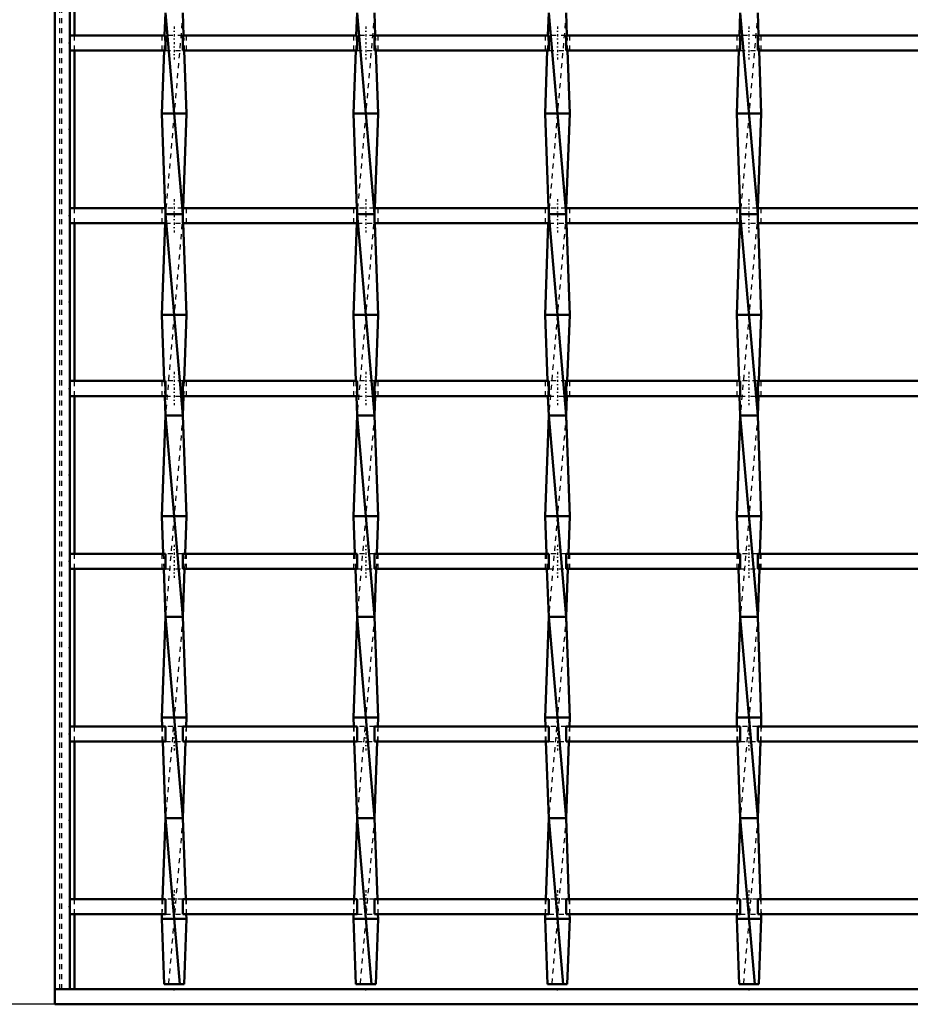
# Model space of a CAD drawing. Header units: millimetres. Extents: x -846 to 551, y -500 to 878.
# Tile 2 of 24: x -507 to -330, y -500 to -304. Entities that reach past the tile are written whole.
import ezdxf

# ---------------------------------------------------------------- set-up
doc = ezdxf.new("R2010")
doc.units = ezdxf.units.MM
doc.linetypes.add('Center', pattern=[1.5, 0.45, -0.5, 0.05, -0.5])
doc.linetypes.add('Dashed', pattern=[2, 1, -1])
for name, color, linetype, lineweight in [('2d ConnectionPoints', 7, 'Continuous', 50), ('AM_0', 7, 'Continuous', 50), ('AM_5', 3, 'Continuous', 25), ('AM_7', 7, 'Center', 25), ('AM_9', 6, 'Dashed', 25)]:
    doc.layers.add(name, color=color, linetype=linetype, lineweight=lineweight)
doc.dimstyles.new('ISO-25', dxfattribs={"dimtxt": 2.5, "dimasz": 2.5, "dimexe": 1.25, "dimexo": 0.625, "dimtad": 1, "dimtxsty": 'Standard', "dimcen": 2.5, "dimadec": 0, "dimazin": 0, "dimtfac": 1, "dimtmove": 0, "dimatfit": 3, "dimfxl": 1, "dimarcsym": 0})

# ---------------------------------------------------------------- blocks, each defined once
blk = doc.blocks.new('2_05n610v0lv7xajr88uv7ekazj________0_in_LSSP33034383111000100035010_4')
at = {"layer": 'AM_0'}
for p, q in [((-500, -497), (-500, -500)), ((500, -497), (-500, -497)), ((500, -500), (-500, -500))]:
    blk.add_line(p, q, dxfattribs=at)
blk = doc.blocks.new('3_5r3gpbx5bcysprr9inmwl8who________0_in_LSSP33034383111000100035010_4')
at = {"layer": 'AM_0'}
for p, q in [((-477.98, -303), (-478.14, -307.47)), ((-477.98, -303), (-474.52, -343)), ((-474.52, -303), (-474.36, -307.47)), ((-478.25, -310.47), (-478.7, -323)), ((-474.25, -310.47), (-473.8, -323)), ((-473.8, -323), (-478.7, -323)), ((-478.7, -323), (-478.03, -341.8)), ((-473.8, -323), (-474.47, -341.8)), ((-474.52, -343), (-477.98, -343)), ((-477.98, -343), (-474.52, -383)), ((-478.05, -344.8), (-478.7, -363)), ((-474.45, -344.8), (-473.8, -363)), ((-478.7, -363), (-478.23, -376.13)), ((-473.8, -363), (-478.7, -363)), ((-473.8, -363), (-474.27, -376.13)), ((-478.12, -379.13), (-477.98, -383)), ((-474.38, -379.13), (-474.52, -383)), ((-477.98, -383), (-478.7, -403)), ((-477.98, -383), (-474.52, -423)), ((-474.52, -383), (-477.98, -383)), ((-474.52, -383), (-473.8, -403)), ((-478.7, -403), (-478.43, -410.46)), ((-473.8, -403), (-478.7, -403)), ((-473.8, -403), (-474.07, -410.46)), ((-478.32, -413.46), (-477.98, -423)), ((-474.18, -413.46), (-474.52, -423)), ((-477.98, -423), (-478.7, -443)), ((-477.98, -423), (-474.52, -463)), ((-474.52, -423), (-477.98, -423)), ((-474.52, -423), (-473.8, -443)), ((-473.8, -443), (-478.7, -443)), ((-478.7, -443), (-478.64, -444.79)), ((-473.8, -443), (-473.86, -444.79)), ((-478.53, -447.79), (-477.98, -463)), ((-473.97, -447.79), (-474.52, -463)), ((-477.98, -463), (-478.56, -479.12)), ((-477.98, -463), (-475.12, -496)), ((-474.52, -463), (-477.98, -463)), ((-474.52, -463), (-473.94, -479.12)), ((-478.67, -482.12), (-478.7, -483)), ((-478.7, -483), (-478.23, -496)), ((-473.8, -483), (-478.7, -483)), ((-473.8, -483), (-474.27, -496)), ((-473.83, -482.12), (-473.8, -483)), ((-478.23, -496), (-474.27, -496))]:
    blk.add_line(p, q, dxfattribs=at)
at = {"layer": 'AM_9'}
for p, q in [((-474.52, -303), (-477.98, -343)), ((-478.14, -307.47), (-478.25, -310.47)), ((-474.36, -307.47), (-474.25, -310.47)), ((-478.03, -341.8), (-477.98, -343)), ((-474.47, -341.8), (-474.52, -343)), ((-477.98, -343), (-478.05, -344.8)), ((-474.52, -343), (-477.98, -383)), ((-474.52, -343), (-474.45, -344.8)), ((-478.23, -376.13), (-478.12, -379.13)), ((-474.27, -376.13), (-474.38, -379.13)), ((-474.52, -383), (-477.98, -423)), ((-478.43, -410.46), (-478.32, -413.46)), ((-474.07, -410.46), (-474.18, -413.46)), ((-474.52, -423), (-477.98, -463)), ((-478.64, -444.79), (-478.53, -447.79)), ((-473.86, -444.79), (-473.97, -447.79)), ((-474.52, -463), (-477.38, -496)), ((-478.56, -479.12), (-478.67, -482.12)), ((-473.94, -479.12), (-473.83, -482.12))]:
    blk.add_line(p, q, dxfattribs=at)
blk = doc.blocks.new('4_s080wsthqgas6smri9z0nhz5b________0_in_LSSP33034383111000100035010_4')
at = {"layer": 'AM_0'}
for p, q in [((-439.88, -303), (-440.04, -307.47)), ((-439.88, -303), (-436.42, -343)), ((-436.42, -303), (-436.26, -307.47)), ((-440.15, -310.47), (-440.6, -323)), ((-436.15, -310.47), (-435.7, -323)), ((-435.7, -323), (-440.6, -323)), ((-440.6, -323), (-439.93, -341.8)), ((-435.7, -323), (-436.37, -341.8)), ((-439.88, -343), (-436.42, -383)), ((-436.42, -343), (-439.88, -343)), ((-439.95, -344.8), (-440.6, -363)), ((-436.35, -344.8), (-435.7, -363)), ((-435.7, -363), (-440.6, -363)), ((-440.6, -363), (-440.13, -376.13)), ((-435.7, -363), (-436.17, -376.13)), ((-440.02, -379.13), (-439.88, -383)), ((-436.28, -379.13), (-436.42, -383)), ((-439.88, -383), (-440.6, -403)), ((-439.88, -383), (-436.42, -423)), ((-436.42, -383), (-439.88, -383)), ((-436.42, -383), (-435.7, -403)), ((-435.7, -403), (-440.6, -403)), ((-440.6, -403), (-440.33, -410.46)), ((-435.7, -403), (-435.97, -410.46)), ((-440.22, -413.46), (-439.88, -423)), ((-436.08, -413.46), (-436.42, -423)), ((-439.88, -423), (-440.6, -443)), ((-439.88, -423), (-436.42, -463)), ((-436.42, -423), (-439.88, -423)), ((-436.42, -423), (-435.7, -443)), ((-440.6, -443), (-440.54, -444.79)), ((-435.7, -443), (-440.6, -443)), ((-435.7, -443), (-435.76, -444.79)), ((-440.43, -447.79), (-439.88, -463)), ((-435.87, -447.79), (-436.42, -463)), ((-439.88, -463), (-440.46, -479.12)), ((-439.88, -463), (-437.02, -496)), ((-436.42, -463), (-439.88, -463)), ((-436.42, -463), (-435.84, -479.12)), ((-440.57, -482.12), (-440.6, -483)), ((-435.7, -483), (-440.6, -483)), ((-440.6, -483), (-440.13, -496)), ((-435.7, -483), (-436.17, -496)), ((-435.73, -482.12), (-435.7, -483)), ((-440.13, -496), (-436.17, -496))]:
    blk.add_line(p, q, dxfattribs=at)
at = {"layer": 'AM_9'}
for p, q in [((-436.42, -303), (-439.88, -343)), ((-440.04, -307.47), (-440.15, -310.47)), ((-436.26, -307.47), (-436.15, -310.47)), ((-439.93, -341.8), (-439.88, -343)), ((-436.37, -341.8), (-436.42, -343)), ((-439.88, -343), (-439.95, -344.8)), ((-436.42, -343), (-439.88, -383)), ((-436.42, -343), (-436.35, -344.8)), ((-440.13, -376.13), (-440.02, -379.13)), ((-436.17, -376.13), (-436.28, -379.13)), ((-436.42, -383), (-439.88, -423)), ((-440.33, -410.46), (-440.22, -413.46)), ((-435.97, -410.46), (-436.08, -413.46)), ((-436.42, -423), (-439.88, -463)), ((-440.54, -444.79), (-440.43, -447.79)), ((-435.76, -444.79), (-435.87, -447.79)), ((-436.42, -463), (-439.28, -496)), ((-440.46, -479.12), (-440.57, -482.12)), ((-435.84, -479.12), (-435.73, -482.12))]:
    blk.add_line(p, q, dxfattribs=at)
blk = doc.blocks.new('5_55zq59jda7wk1kz67hl89bpfd________0_in_LSSP33034383111000100035010_4')
at = {"layer": 'AM_0'}
for p, q in [((-401.78, -303), (-401.94, -307.47)), ((-401.78, -303), (-398.32, -343)), ((-398.32, -303), (-398.16, -307.47)), ((-402.05, -310.47), (-402.5, -323)), ((-398.05, -310.47), (-397.6, -323)), ((-397.6, -323), (-402.5, -323)), ((-402.5, -323), (-401.83, -341.8)), ((-397.6, -323), (-398.27, -341.8)), ((-401.78, -343), (-398.32, -383)), ((-398.32, -343), (-401.78, -343)), ((-401.85, -344.8), (-402.5, -363)), ((-398.25, -344.8), (-397.6, -363)), ((-397.6, -363), (-402.5, -363)), ((-402.5, -363), (-402.03, -376.13)), ((-397.6, -363), (-398.07, -376.13)), ((-401.92, -379.13), (-401.78, -383)), ((-398.18, -379.13), (-398.32, -383)), ((-401.78, -383), (-402.5, -403)), ((-401.78, -383), (-398.32, -423)), ((-398.32, -383), (-401.78, -383)), ((-398.32, -383), (-397.6, -403)), ((-402.5, -403), (-402.23, -410.46)), ((-397.6, -403), (-402.5, -403)), ((-397.6, -403), (-397.87, -410.46)), ((-402.12, -413.46), (-401.78, -423)), ((-397.98, -413.46), (-398.32, -423)), ((-401.78, -423), (-402.5, -443)), ((-401.78, -423), (-398.32, -463)), ((-398.32, -423), (-401.78, -423)), ((-398.32, -423), (-397.6, -443)), ((-402.5, -443), (-402.44, -444.79)), ((-397.6, -443), (-402.5, -443)), ((-397.6, -443), (-397.66, -444.79)), ((-402.33, -447.79), (-401.78, -463)), ((-397.77, -447.79), (-398.32, -463)), ((-401.78, -463), (-402.36, -479.12)), ((-401.78, -463), (-398.92, -496)), ((-398.32, -463), (-401.78, -463)), ((-398.32, -463), (-397.74, -479.12)), ((-402.47, -482.12), (-402.5, -483)), ((-402.5, -483), (-402.03, -496)), ((-397.6, -483), (-402.5, -483)), ((-397.6, -483), (-398.07, -496)), ((-397.63, -482.12), (-397.6, -483)), ((-402.03, -496), (-398.07, -496))]:
    blk.add_line(p, q, dxfattribs=at)
at = {"layer": 'AM_9'}
for p, q in [((-398.32, -303), (-401.78, -343)), ((-401.94, -307.47), (-402.05, -310.47)), ((-398.16, -307.47), (-398.05, -310.47)), ((-401.83, -341.8), (-401.78, -343)), ((-398.27, -341.8), (-398.32, -343)), ((-401.78, -343), (-401.85, -344.8)), ((-398.32, -343), (-401.78, -383)), ((-398.32, -343), (-398.25, -344.8)), ((-402.03, -376.13), (-401.92, -379.13)), ((-398.07, -376.13), (-398.18, -379.13)), ((-398.32, -383), (-401.78, -423)), ((-402.23, -410.46), (-402.12, -413.46)), ((-397.87, -410.46), (-397.98, -413.46)), ((-398.32, -423), (-401.78, -463)), ((-402.44, -444.79), (-402.33, -447.79)), ((-397.66, -444.79), (-397.77, -447.79)), ((-398.32, -463), (-401.18, -496)), ((-402.36, -479.12), (-402.47, -482.12)), ((-397.74, -479.12), (-397.63, -482.12))]:
    blk.add_line(p, q, dxfattribs=at)
blk = doc.blocks.new('6_nrfoe9lym1xtagx9g1kq6srbk________0_in_LSSP33034383111000100035010_4')
at = {"layer": 'AM_0'}
for p, q in [((-363.68, -303), (-363.84, -307.47)), ((-363.68, -303), (-360.22, -343)), ((-360.22, -303), (-360.06, -307.47)), ((-363.95, -310.47), (-364.4, -323)), ((-359.95, -310.47), (-359.5, -323)), ((-359.5, -323), (-364.4, -323)), ((-364.4, -323), (-363.73, -341.8)), ((-359.5, -323), (-360.17, -341.8)), ((-363.68, -343), (-360.22, -383)), ((-360.22, -343), (-363.68, -343)), ((-363.75, -344.8), (-364.4, -363)), ((-360.15, -344.8), (-359.5, -363)), ((-364.4, -363), (-363.93, -376.13)), ((-359.5, -363), (-364.4, -363)), ((-359.5, -363), (-359.97, -376.13)), ((-363.82, -379.13), (-363.68, -383)), ((-360.08, -379.13), (-360.22, -383)), ((-363.68, -383), (-364.4, -403)), ((-363.68, -383), (-360.22, -423)), ((-360.22, -383), (-363.68, -383)), ((-360.22, -383), (-359.5, -403)), ((-364.4, -403), (-364.13, -410.46)), ((-359.5, -403), (-364.4, -403)), ((-359.5, -403), (-359.77, -410.46)), ((-364.02, -413.46), (-363.68, -423)), ((-359.88, -413.46), (-360.22, -423)), ((-363.68, -423), (-364.4, -443)), ((-363.68, -423), (-360.22, -463)), ((-360.22, -423), (-363.68, -423)), ((-360.22, -423), (-359.5, -443)), ((-364.4, -443), (-364.34, -444.79)), ((-359.5, -443), (-364.4, -443)), ((-359.5, -443), (-359.56, -444.79)), ((-364.23, -447.79), (-363.68, -463)), ((-359.67, -447.79), (-360.22, -463)), ((-363.68, -463), (-364.26, -479.12)), ((-363.68, -463), (-360.82, -496)), ((-360.22, -463), (-363.68, -463)), ((-360.22, -463), (-359.64, -479.12)), ((-364.37, -482.12), (-364.4, -483)), ((-359.5, -483), (-364.4, -483)), ((-364.4, -483), (-363.93, -496)), ((-359.5, -483), (-359.97, -496)), ((-359.53, -482.12), (-359.5, -483)), ((-363.93, -496), (-359.97, -496))]:
    blk.add_line(p, q, dxfattribs=at)
at = {"layer": 'AM_9'}
for p, q in [((-360.22, -303), (-363.68, -343)), ((-363.84, -307.47), (-363.95, -310.47)), ((-360.06, -307.47), (-359.95, -310.47)), ((-363.73, -341.8), (-363.68, -343)), ((-360.17, -341.8), (-360.22, -343)), ((-363.68, -343), (-363.75, -344.8)), ((-360.22, -343), (-363.68, -383)), ((-360.22, -343), (-360.15, -344.8)), ((-363.93, -376.13), (-363.82, -379.13)), ((-359.97, -376.13), (-360.08, -379.13)), ((-360.22, -383), (-363.68, -423)), ((-364.13, -410.46), (-364.02, -413.46)), ((-359.77, -410.46), (-359.88, -413.46)), ((-360.22, -423), (-363.68, -463)), ((-364.34, -444.79), (-364.23, -447.79)), ((-359.56, -444.79), (-359.67, -447.79)), ((-360.22, -463), (-363.08, -496)), ((-364.26, -479.12), (-364.37, -482.12)), ((-359.64, -479.12), (-359.53, -482.12))]:
    blk.add_line(p, q, dxfattribs=at)
blk = doc.blocks.new('30_xrui63wefsg1zxr8u49ujlavi________0_in_LSSP33034383111000100035010_4')
at = {"layer": 'AM_0'}
for p, q in [((-477.98, -479.12), (-497, -479.12)), ((-497, -479.12), (-497, -482.12)), ((-477.98, -479.12), (-477.98, -482.12)), ((-439.88, -479.12), (-474.52, -479.12)), ((-474.52, -482.12), (-474.52, -479.12)), ((-439.88, -479.12), (-439.88, -482.12)), ((-436.42, -482.12), (-436.42, -479.12)), ((-401.78, -479.12), (-436.42, -479.12)), ((-401.78, -479.12), (-401.78, -482.12)), ((-363.68, -479.12), (-398.32, -479.12)), ((-398.32, -482.12), (-398.32, -479.12)), ((-363.68, -479.12), (-363.68, -482.12)), ((-325.58, -479.12), (-360.22, -479.12)), ((-360.22, -482.12), (-360.22, -479.12)), ((-477.98, -482.12), (-497, -482.12)), ((-439.88, -482.12), (-474.52, -482.12)), ((-401.78, -482.12), (-436.42, -482.12)), ((-363.68, -482.12), (-398.32, -482.12)), ((-325.58, -482.12), (-360.22, -482.12))]:
    blk.add_line(p, q, dxfattribs=at)
at = {"layer": 'AM_7'}
for p, q in [((-476.25, -477.32), (-476.25, -483.92)), ((-438.15, -477.32), (-438.15, -483.92)), ((-400.05, -477.32), (-400.05, -483.92)), ((-361.95, -477.32), (-361.95, -483.92))]:
    blk.add_line(p, q, dxfattribs=at)
at = {"layer": 'AM_9'}
for p, q in [((-478.7, -479.12), (-478.7, -482.12)), ((-474.52, -479.12), (-477.98, -479.12)), ((-473.8, -482.12), (-473.8, -479.12)), ((-440.6, -479.12), (-440.6, -482.12)), ((-436.42, -479.12), (-439.88, -479.12)), ((-435.7, -482.12), (-435.7, -479.12)), ((-402.5, -479.12), (-402.5, -482.12)), ((-398.32, -479.12), (-401.78, -479.12)), ((-397.6, -482.12), (-397.6, -479.12)), ((-364.4, -479.12), (-364.4, -482.12)), ((-360.22, -479.12), (-363.68, -479.12)), ((-359.5, -482.12), (-359.5, -479.12)), ((-477.98, -482.12), (-474.52, -482.12)), ((-439.88, -482.12), (-436.42, -482.12)), ((-401.78, -482.12), (-398.32, -482.12)), ((-363.68, -482.12), (-360.22, -482.12))]:
    blk.add_line(p, q, dxfattribs=at)
blk = doc.blocks.new('31_b8kzd48s0ll6dzblqs31vpori________0_in_LSSP33034383111000100035010_4')
at = {"layer": 'AM_0'}
for p, q in [((-477.98, -444.79), (-497, -444.79)), ((-497, -444.79), (-497, -447.79)), ((-477.98, -444.79), (-477.98, -447.79)), ((-439.88, -444.79), (-474.52, -444.79)), ((-474.52, -447.79), (-474.52, -444.79)), ((-439.88, -444.79), (-439.88, -447.79)), ((-436.42, -447.79), (-436.42, -444.79)), ((-401.78, -444.79), (-436.42, -444.79)), ((-401.78, -444.79), (-401.78, -447.79)), ((-363.68, -444.79), (-398.32, -444.79)), ((-398.32, -447.79), (-398.32, -444.79)), ((-363.68, -444.79), (-363.68, -447.79)), ((-360.22, -447.79), (-360.22, -444.79)), ((-325.58, -444.79), (-360.22, -444.79)), ((-477.98, -447.79), (-497, -447.79)), ((-439.88, -447.79), (-474.52, -447.79)), ((-401.78, -447.79), (-436.42, -447.79)), ((-363.68, -447.79), (-398.32, -447.79)), ((-325.58, -447.79), (-360.22, -447.79))]:
    blk.add_line(p, q, dxfattribs=at)
at = {"layer": 'AM_7'}
for p, q in [((-476.25, -442.99), (-476.25, -449.59)), ((-438.15, -442.99), (-438.15, -449.59)), ((-400.05, -442.99), (-400.05, -449.59)), ((-361.95, -442.99), (-361.95, -449.59))]:
    blk.add_line(p, q, dxfattribs=at)
at = {"layer": 'AM_9'}
for p, q in [((-478.7, -444.79), (-478.7, -447.79)), ((-474.52, -444.79), (-477.98, -444.79)), ((-473.8, -447.79), (-473.8, -444.79)), ((-440.6, -444.79), (-440.6, -447.79)), ((-436.42, -444.79), (-439.88, -444.79)), ((-435.7, -447.79), (-435.7, -444.79)), ((-402.5, -444.79), (-402.5, -447.79)), ((-398.32, -444.79), (-401.78, -444.79)), ((-397.6, -447.79), (-397.6, -444.79)), ((-364.4, -444.79), (-364.4, -447.79)), ((-360.22, -444.79), (-363.68, -444.79)), ((-359.5, -447.79), (-359.5, -444.79)), ((-477.98, -447.79), (-474.52, -447.79)), ((-439.88, -447.79), (-436.42, -447.79)), ((-401.78, -447.79), (-398.32, -447.79)), ((-363.68, -447.79), (-360.22, -447.79))]:
    blk.add_line(p, q, dxfattribs=at)
blk = doc.blocks.new('32_b5k1kj0bpvul8ul1dotr9uf1o________0_in_LSSP33034383111000100035010_4')
at = {"layer": 'AM_0'}
for p, q in [((-477.98, -410.46), (-497, -410.46)), ((-497, -410.46), (-497, -413.46)), ((-477.98, -410.46), (-477.98, -413.46)), ((-439.88, -410.46), (-474.52, -410.46)), ((-474.52, -413.46), (-474.52, -410.46)), ((-439.88, -410.46), (-439.88, -413.46)), ((-436.42, -413.46), (-436.42, -410.46)), ((-401.78, -410.46), (-436.42, -410.46)), ((-401.78, -410.46), (-401.78, -413.46)), ((-363.68, -410.46), (-398.32, -410.46)), ((-398.32, -413.46), (-398.32, -410.46)), ((-363.68, -410.46), (-363.68, -413.46)), ((-360.22, -413.46), (-360.22, -410.46)), ((-325.58, -410.46), (-360.22, -410.46)), ((-477.98, -413.46), (-497, -413.46)), ((-439.88, -413.46), (-474.52, -413.46)), ((-401.78, -413.46), (-436.42, -413.46)), ((-363.68, -413.46), (-398.32, -413.46)), ((-325.58, -413.46), (-360.22, -413.46))]:
    blk.add_line(p, q, dxfattribs=at)
at = {"layer": 'AM_7'}
for p, q in [((-476.25, -408.66), (-476.25, -415.26)), ((-438.15, -408.66), (-438.15, -415.26)), ((-400.05, -408.66), (-400.05, -415.26)), ((-361.95, -408.66), (-361.95, -415.26))]:
    blk.add_line(p, q, dxfattribs=at)
at = {"layer": 'AM_9'}
for p, q in [((-478.7, -410.46), (-478.7, -413.46)), ((-474.52, -410.46), (-477.98, -410.46)), ((-473.8, -413.46), (-473.8, -410.46)), ((-440.6, -410.46), (-440.6, -413.46)), ((-436.42, -410.46), (-439.88, -410.46)), ((-435.7, -413.46), (-435.7, -410.46)), ((-402.5, -410.46), (-402.5, -413.46)), ((-398.32, -410.46), (-401.78, -410.46)), ((-397.6, -413.46), (-397.6, -410.46)), ((-364.4, -410.46), (-364.4, -413.46)), ((-360.22, -410.46), (-363.68, -410.46)), ((-359.5, -413.46), (-359.5, -410.46)), ((-477.98, -413.46), (-474.52, -413.46)), ((-439.88, -413.46), (-436.42, -413.46)), ((-401.78, -413.46), (-398.32, -413.46)), ((-363.68, -413.46), (-360.22, -413.46))]:
    blk.add_line(p, q, dxfattribs=at)
blk = doc.blocks.new('33_0wk0ttuyja9fynaww535k0uom________0_in_LSSP33034383111000100035010_4')
at = {"layer": 'AM_0'}
for p, q in [((-477.98, -376.13), (-497, -376.13)), ((-497, -376.13), (-497, -379.13)), ((-477.98, -376.13), (-477.98, -379.13)), ((-439.88, -376.13), (-474.52, -376.13)), ((-474.52, -379.13), (-474.52, -376.13)), ((-439.88, -376.13), (-439.88, -379.13)), ((-436.42, -379.13), (-436.42, -376.13)), ((-401.78, -376.13), (-436.42, -376.13)), ((-401.78, -376.13), (-401.78, -379.13)), ((-363.68, -376.13), (-398.32, -376.13)), ((-398.32, -379.13), (-398.32, -376.13)), ((-363.68, -376.13), (-363.68, -379.13)), ((-325.58, -376.13), (-360.22, -376.13)), ((-360.22, -379.13), (-360.22, -376.13)), ((-477.98, -379.13), (-497, -379.13)), ((-439.88, -379.13), (-474.52, -379.13)), ((-401.78, -379.13), (-436.42, -379.13)), ((-363.68, -379.13), (-398.32, -379.13)), ((-325.58, -379.13), (-360.22, -379.13))]:
    blk.add_line(p, q, dxfattribs=at)
at = {"layer": 'AM_7'}
for p, q in [((-476.25, -374.33), (-476.25, -380.93)), ((-438.15, -374.33), (-438.15, -380.93)), ((-400.05, -374.33), (-400.05, -380.93)), ((-361.95, -374.33), (-361.95, -380.93))]:
    blk.add_line(p, q, dxfattribs=at)
at = {"layer": 'AM_9'}
for p, q in [((-478.7, -376.13), (-478.7, -379.13)), ((-474.52, -376.13), (-477.98, -376.13)), ((-473.8, -379.13), (-473.8, -376.13)), ((-440.6, -376.13), (-440.6, -379.13)), ((-436.42, -376.13), (-439.88, -376.13)), ((-435.7, -379.13), (-435.7, -376.13)), ((-402.5, -376.13), (-402.5, -379.13)), ((-398.32, -376.13), (-401.78, -376.13)), ((-397.6, -379.13), (-397.6, -376.13)), ((-364.4, -376.13), (-364.4, -379.13)), ((-360.22, -376.13), (-363.68, -376.13)), ((-359.5, -379.13), (-359.5, -376.13)), ((-477.98, -379.13), (-474.52, -379.13)), ((-439.88, -379.13), (-436.42, -379.13)), ((-401.78, -379.13), (-398.32, -379.13)), ((-363.68, -379.13), (-360.22, -379.13))]:
    blk.add_line(p, q, dxfattribs=at)
blk = doc.blocks.new('34_3er5yap3uhba1dqzvxkgz1fbp________0_in_LSSP33034383111000100035010_4')
at = {"layer": 'AM_0'}
for p, q in [((-477.98, -341.8), (-497, -341.8)), ((-497, -341.8), (-497, -344.8)), ((-477.98, -341.8), (-477.98, -344.8)), ((-439.88, -341.8), (-474.52, -341.8)), ((-474.52, -344.8), (-474.52, -341.8)), ((-439.88, -341.8), (-439.88, -344.8)), ((-436.42, -344.8), (-436.42, -341.8)), ((-401.78, -341.8), (-436.42, -341.8)), ((-401.78, -341.8), (-401.78, -344.8)), ((-363.68, -341.8), (-398.32, -341.8)), ((-398.32, -344.8), (-398.32, -341.8)), ((-363.68, -341.8), (-363.68, -344.8)), ((-360.22, -344.8), (-360.22, -341.8)), ((-325.58, -341.8), (-360.22, -341.8)), ((-477.98, -344.8), (-497, -344.8)), ((-439.88, -344.8), (-474.52, -344.8)), ((-401.78, -344.8), (-436.42, -344.8)), ((-363.68, -344.8), (-398.32, -344.8)), ((-325.58, -344.8), (-360.22, -344.8))]:
    blk.add_line(p, q, dxfattribs=at)
at = {"layer": 'AM_7'}
for p, q in [((-476.25, -340), (-476.25, -346.6)), ((-438.15, -340), (-438.15, -346.6)), ((-400.05, -340), (-400.05, -346.6)), ((-361.95, -340), (-361.95, -346.6))]:
    blk.add_line(p, q, dxfattribs=at)
at = {"layer": 'AM_9'}
for p, q in [((-478.7, -341.8), (-478.7, -344.8)), ((-474.52, -341.8), (-477.98, -341.8)), ((-473.8, -344.8), (-473.8, -341.8)), ((-440.6, -341.8), (-440.6, -344.8)), ((-436.42, -341.8), (-439.88, -341.8)), ((-435.7, -344.8), (-435.7, -341.8)), ((-402.5, -341.8), (-402.5, -344.8)), ((-398.32, -341.8), (-401.78, -341.8)), ((-397.6, -344.8), (-397.6, -341.8)), ((-364.4, -341.8), (-364.4, -344.8)), ((-360.22, -341.8), (-363.68, -341.8)), ((-359.5, -344.8), (-359.5, -341.8)), ((-477.98, -344.8), (-474.52, -344.8)), ((-439.88, -344.8), (-436.42, -344.8)), ((-401.78, -344.8), (-398.32, -344.8)), ((-363.68, -344.8), (-360.22, -344.8))]:
    blk.add_line(p, q, dxfattribs=at)
blk = doc.blocks.new('35_wsgr0wm4fcuv2t2e2svn8km7k________0_in_LSSP33034383111000100035010_4')
at = {"layer": 'AM_0'}
for p, q in [((-477.98, -307.47), (-497, -307.47)), ((-497, -307.47), (-497, -310.47)), ((-477.98, -307.47), (-477.98, -310.47)), ((-439.88, -307.47), (-474.52, -307.47)), ((-474.52, -310.47), (-474.52, -307.47)), ((-439.88, -307.47), (-439.88, -310.47)), ((-436.42, -310.47), (-436.42, -307.47)), ((-401.78, -307.47), (-436.42, -307.47)), ((-401.78, -307.47), (-401.78, -310.47)), ((-363.68, -307.47), (-398.32, -307.47)), ((-398.32, -310.47), (-398.32, -307.47)), ((-363.68, -307.47), (-363.68, -310.47)), ((-325.58, -307.47), (-360.22, -307.47)), ((-360.22, -310.47), (-360.22, -307.47)), ((-477.98, -310.47), (-497, -310.47)), ((-439.88, -310.47), (-474.52, -310.47)), ((-401.78, -310.47), (-436.42, -310.47)), ((-363.68, -310.47), (-398.32, -310.47)), ((-325.58, -310.47), (-360.22, -310.47))]:
    blk.add_line(p, q, dxfattribs=at)
at = {"layer": 'AM_7'}
for p, q in [((-476.25, -305.67), (-476.25, -312.27)), ((-438.15, -305.67), (-438.15, -312.27)), ((-400.05, -305.67), (-400.05, -312.27)), ((-361.95, -305.67), (-361.95, -312.27))]:
    blk.add_line(p, q, dxfattribs=at)
at = {"layer": 'AM_9'}
for p, q in [((-478.7, -307.47), (-478.7, -310.47)), ((-474.52, -307.47), (-477.98, -307.47)), ((-473.8, -310.47), (-473.8, -307.47)), ((-440.6, -307.47), (-440.6, -310.47)), ((-436.42, -307.47), (-439.88, -307.47)), ((-435.7, -310.47), (-435.7, -307.47)), ((-402.5, -307.47), (-402.5, -310.47)), ((-398.32, -307.47), (-401.78, -307.47)), ((-397.6, -310.47), (-397.6, -307.47)), ((-364.4, -307.47), (-364.4, -310.47)), ((-360.22, -307.47), (-363.68, -307.47)), ((-359.5, -310.47), (-359.5, -307.47)), ((-477.98, -310.47), (-474.52, -310.47)), ((-439.88, -310.47), (-436.42, -310.47)), ((-401.78, -310.47), (-398.32, -310.47)), ((-363.68, -310.47), (-360.22, -310.47))]:
    blk.add_line(p, q, dxfattribs=at)
blk = doc.blocks.new('59_9m0dw6ldzn65yennawqx7n1zc________0_in_LSSP33034383111000100035010_4')
at = {"layer": 'AM_0'}
for p, q in [((-500, -497), (-500, 497)), ((-497, -497), (-497, 497)), ((-496.05, -307.47), (-496.05, -276.14)), ((-496.05, -341.8), (-496.05, -310.47)), ((-496.05, -376.13), (-496.05, -344.8)), ((-496.05, -410.46), (-496.05, -379.13)), ((-496.05, -444.79), (-496.05, -413.46)), ((-496.05, -479.12), (-496.05, -447.79)), ((-496.05, -497), (-496.05, -482.12)), ((-497, -497), (-500, -497))]:
    blk.add_line(p, q, dxfattribs=at)
at = {"layer": 'AM_9'}
for p, q in [((-498.99, -497), (-498.99, 497)), ((-498.55, -497), (-498.55, 497)), ((-496.05, -310.47), (-496.05, -307.47)), ((-496.05, -344.8), (-496.05, -341.8)), ((-496.05, -379.13), (-496.05, -376.13)), ((-496.05, -413.46), (-496.05, -410.46)), ((-496.05, -447.79), (-496.05, -444.79)), ((-496.05, -482.12), (-496.05, -479.12))]:
    blk.add_line(p, q, dxfattribs=at)
blk = doc.blocks.new('*D60')
at = {"layer": 'AM_5', "color": 0, "lineweight": -2}
for p, q in [((-500, 500), (-720, 500)), ((-720, 460), (-720, 208.94)), ((-720, -460), (-720, -208.94)), ((-500, -500), (-720, -500))]:
    blk.add_line(p, q, dxfattribs=at)
at = {"layer": 'AM_5', "color": 0}
for points in [[(-713.33, 460), (-726.67, 460), (-720, 500)], [(-726.67, -460), (-713.33, -460), (-720, -500)]]:
    blk.add_solid(points, dxfattribs=at)
at = {"layer": 'Defpoints', "color": 0}
for p in [(-500, 500), (-720, -500), (-500, -500)]:
    blk.add_point(p, dxfattribs=at)
at = {"layer": 'AM_5', "color": 0, "insert": (-720, 0), "char_height": 40, "attachment_point": 5, "rotation": 90}
blk.add_mtext('B = 1000 mm', dxfattribs=at)

msp = doc.modelspace()

# ---------------------------------------------------------------- linework, layer by layer
at = {"layer": '2d ConnectionPoints'}
for p in [(-497, -308.97), (-497, -308.97), (-497, -326.135), (-497, -343.3), (-497, -343.3), (-497, -360.465), (-497, -377.63), (-497, -377.63), (-497, -394.795), (-497, -411.96), (-497, -411.96), (-497, -429.125), (-497, -446.29), (-497, -446.29), (-497, -463.455), (-497, -480.62), (-497, -480.62), (-476.25, -497), (-438.15, -497), (-400.05, -497), (-361.95, -497)]:
    msp.add_point(p, dxfattribs=at)

# ---------------------------------------------------------------- block references
for name in ['59_9m0dw6ldzn65yennawqx7n1zc________0_in_LSSP33034383111000100035010_4', '3_5r3gpbx5bcysprr9inmwl8who________0_in_LSSP33034383111000100035010_4', '4_s080wsthqgas6smri9z0nhz5b________0_in_LSSP33034383111000100035010_4', '5_55zq59jda7wk1kz67hl89bpfd________0_in_LSSP33034383111000100035010_4', '6_nrfoe9lym1xtagx9g1kq6srbk________0_in_LSSP33034383111000100035010_4', '35_wsgr0wm4fcuv2t2e2svn8km7k________0_in_LSSP33034383111000100035010_4', '34_3er5yap3uhba1dqzvxkgz1fbp________0_in_LSSP33034383111000100035010_4', '33_0wk0ttuyja9fynaww535k0uom________0_in_LSSP33034383111000100035010_4', '32_b5k1kj0bpvul8ul1dotr9uf1o________0_in_LSSP33034383111000100035010_4', '31_b8kzd48s0ll6dzblqs31vpori________0_in_LSSP33034383111000100035010_4', '30_xrui63wefsg1zxr8u49ujlavi________0_in_LSSP33034383111000100035010_4', '2_05n610v0lv7xajr88uv7ekazj________0_in_LSSP33034383111000100035010_4']:
    msp.add_blockref(name, (0, 0))

# ---------------------------------------------------------------- dimensions: what is measured, and where the dimension line sits
at = {"layer": 'AM_5'}
dim = msp.add_linear_dim(base=(-720, -500), p1=(-500, 500), p2=(-500, -500), angle=90, text='B = 1000 mm', dimstyle='ISO-25', override={"dimtxt": 40, "dimasz": 40, "dimexe": 0, "dimexo": 0, "dimgap": 12}, dxfattribs=at)
dim.commit()
dim.dimension.update_dxf_attribs({"geometry": '*D60', "text_midpoint": (-720, 0), "dimtype": 160, "text_rotation": 90})

doc.saveas('drawing.dxf')
